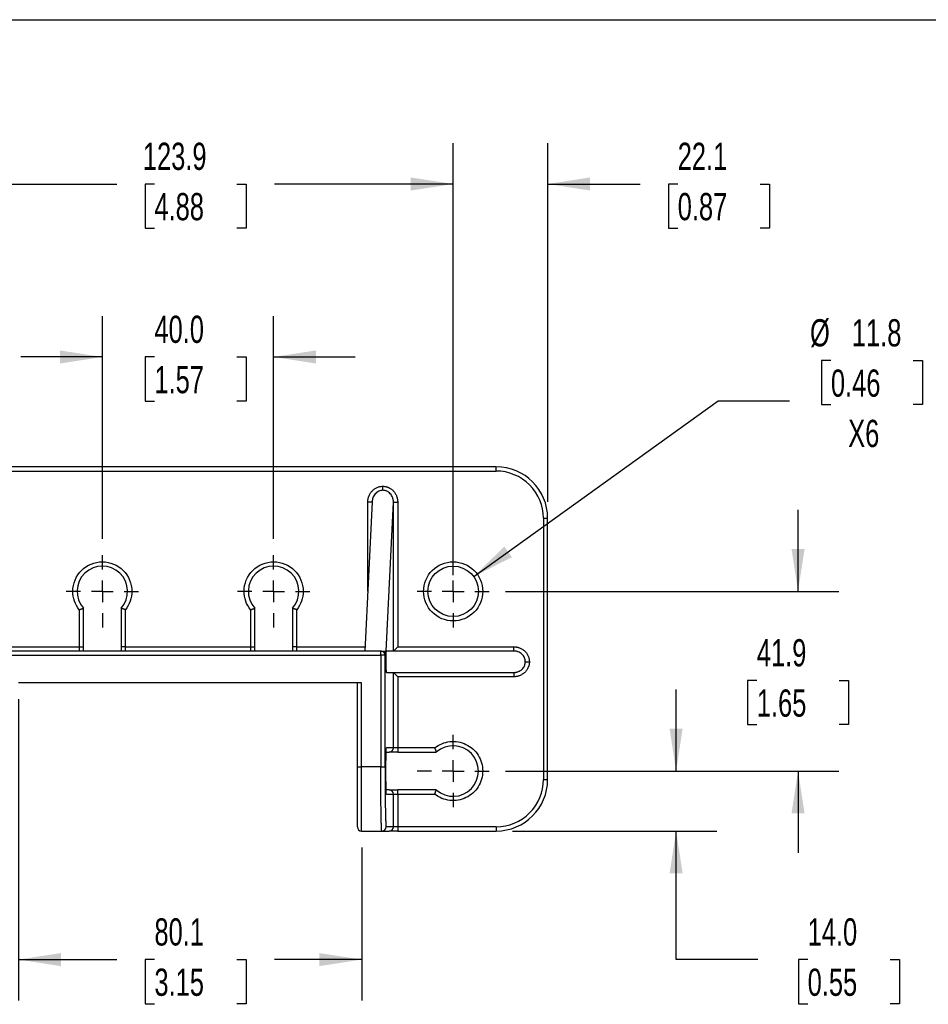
# Model space of a CAD drawing. Header units: millimetres. Extents: x 19 to 819, y 19 to 629.
# Tile 3 of 5: x 170 to 383, y 399 to 629. Entities that reach past the tile are written whole.
import ezdxf

# ---------------------------------------------------------------- set-up
doc = ezdxf.new("R2010")
doc.units = ezdxf.units.MM
doc.header["$LTSCALE"] = 3
doc.linetypes.add('CENTERX2', pattern=[20.32, 12.7, -2.54, 2.54, -2.54])
doc.layers.add('CENTER', color=40, linetype='CENTERX2')
doc.layers.add('DIMENSIONS', color=140, linetype='Continuous', lineweight=25)
doc.layers.add('TEXT', color=140, linetype='Continuous', lineweight=25)
doc.styles.add('SLDTEXTSTYLE0', font='TXT', dxfattribs={"width": 0.7})
doc.dimstyles.new('SLDDIMSTYLE0', dxfattribs={"dimtxt": 6.474023, "dimasz": 9.906, "dimexe": 0, "dimexo": 0.0625, "dimgap": 1.618506, "dimtad": 0, "dimtih": 1, "dimtoh": 1, "dimrnd": 1e-09, "dimzin": 4, "dimdsep": 46, "dimtxsty": 'SLDTEXTSTYLE0', "dimsah": 1, "dimcen": 0.09, "dimadec": 0, "dimazin": 1, "dimtfac": 1, "dimtmove": 0, "dimatfit": 0, "dimfxl": 0, "dimfrac": 2, "dimtolj": 1, "dimtzin": 12, "dimarcsym": 0})
doc.dimstyles.new('SLDDIMSTYLE1', dxfattribs={"dimtxt": 6.474023, "dimasz": 9.906, "dimexe": 0, "dimexo": 0.0625, "dimgap": 1.618506, "dimtad": 0, "dimtih": 1, "dimtoh": 1, "dimrnd": 1e-09, "dimzin": 12, "dimdsep": 46, "dimtxsty": 'SLDTEXTSTYLE0', "dimsah": 1, "dimcen": 0.09, "dimadec": 0, "dimazin": 3, "dimtfac": 1, "dimtofl": 0, "dimtmove": 0, "dimatfit": 3, "dimfxl": 0, "dimfrac": 2, "dimtolj": 1, "dimtzin": 12, "dimarcsym": 0})
doc.dimstyles.new('SLDDIMSTYLE2', dxfattribs={"dimtxt": 6.474023, "dimasz": 9.906, "dimexe": 0, "dimexo": 0.0625, "dimgap": 1.618506, "dimtad": 0, "dimtih": 1, "dimtoh": 1, "dimrnd": 1e-09, "dimzin": 12, "dimdsep": 46, "dimtxsty": 'SLDTEXTSTYLE0', "dimsah": 1, "dimcen": 0.09, "dimadec": 0, "dimazin": 3, "dimtfac": 1, "dimtmove": 0, "dimatfit": 0, "dimfxl": 0, "dimfrac": 2, "dimtolj": 1, "dimtzin": 12, "dimarcsym": 0})
doc.dimstyles.new('SLDDIMSTYLE4', dxfattribs={"dimtxt": 6.474023, "dimasz": 9.906, "dimexe": 0, "dimexo": 0.0625, "dimgap": 1.618506, "dimtad": 0, "dimtih": 1, "dimtoh": 1, "dimrnd": 1e-09, "dimzin": 12, "dimdsep": 46, "dimtxsty": 'SLDTEXTSTYLE0', "dimsah": 1, "dimcen": 0, "dimadec": 0, "dimazin": 3, "dimtfac": 1, "dimtofl": 0, "dimtmove": 0, "dimatfit": 3, "dimfxl": 0, "dimfrac": 2, "dimtolj": 1, "dimtzin": 12, "dimarcsym": 0})

# ---------------------------------------------------------------- blocks, each defined once
blk = doc.blocks.new('_D_10')
at = {"layer": 'DIMENSIONS'}
for p, q in [((189.77, 507.49), (189.77, 559.46)), ((229.77, 507.49), (229.77, 559.46)), ((189.77, 549.94), (170.72, 549.94)), ((201.93, 549.94), (199.75, 549.94)), ((199.75, 549.94), (199.75, 539.65)), ((221.16, 549.94), (223.34, 549.94)), ((223.34, 549.94), (223.34, 539.65)), ((229.77, 549.94), (248.82, 549.94)), ((199.75, 539.65), (201.93, 539.65)), ((223.34, 539.65), (221.16, 539.65))]:
    blk.add_line(p, q, dxfattribs=at)
for points in [[(189.77, 549.94), (179.86, 551.46), (179.86, 548.41)], [(229.77, 549.94), (239.67, 548.41), (239.67, 551.46)]]:
    blk.add_solid(points, dxfattribs=at)
at = {"layer": 'DIMENSIONS', "char_height": 6.35, "attachment_point": 1, "style": 'SLDTEXTSTYLE0'}
for s, insert in [('40.0', (201.93, 559.57)), ('1.57', (201.93, 547.83))]:
    blk.add_mtext(s, dxfattribs=dict(at, insert=insert))
blk = doc.blocks.new('_D_11')
at = {"layer": 'DIMENSIONS'}
for p, q in [((147.83, 499.05), (147.83, 599.83)), ((271.7, 499.05), (271.7, 599.83)), ((147.83, 590.3), (193.15, 590.3)), ((201.93, 590.3), (199.75, 590.3)), ((199.75, 590.3), (199.75, 580.02)), ((221.16, 590.3), (223.34, 590.3)), ((223.34, 590.3), (223.34, 580.02)), ((271.7, 590.3), (229.94, 590.3)), ((199.75, 580.02), (201.93, 580.02)), ((223.34, 580.02), (221.16, 580.02))]:
    blk.add_line(p, q, dxfattribs=at)
for points in [[(147.83, 590.3), (157.74, 588.78), (157.74, 591.83)], [(271.7, 590.3), (261.79, 591.83), (261.79, 588.78)]]:
    blk.add_solid(points, dxfattribs=at)
at = {"layer": 'DIMENSIONS', "char_height": 6.35, "attachment_point": 1, "style": 'SLDTEXTSTYLE0'}
for s, insert in [('123.9', (199.23, 599.94)), ('4.88', (201.93, 588.2))]:
    blk.add_mtext(s, dxfattribs=dict(at, insert=insert))
blk = doc.blocks.new('_D_12')
at = {"layer": 'DIMENSIONS'}
for p, q in [((352.24, 495.24), (352.24, 514.29)), ((283.95, 495.24), (361.77, 495.24)), ((342.62, 474.44), (340.45, 474.44)), ((340.45, 474.44), (340.45, 464.15)), ((361.86, 474.44), (364.04, 474.44)), ((364.04, 474.44), (364.04, 464.15)), ((340.45, 464.15), (342.62, 464.15)), ((364.04, 464.15), (361.86, 464.15)), ((283.95, 453.3), (361.77, 453.3)), ((352.24, 453.3), (352.24, 434.25))]:
    blk.add_line(p, q, dxfattribs=at)
for points in [[(352.24, 495.24), (353.77, 505.14), (350.72, 505.14)], [(352.24, 453.3), (350.72, 443.4), (353.77, 443.4)]]:
    blk.add_solid(points, dxfattribs=at)
at = {"layer": 'DIMENSIONS', "char_height": 6.35, "attachment_point": 1, "style": 'SLDTEXTSTYLE0'}
for s, insert in [('41.9', (342.62, 484.08)), ('1.65', (342.62, 472.34))]:
    blk.add_mtext(s, dxfattribs=dict(at, insert=insert))
blk = doc.blocks.new('_D_13')
at = {"layer": 'DIMENSIONS'}
for p, q in [((323.77, 453.3), (323.77, 472.35)), ((283.95, 453.3), (333.29, 453.3)), ((285.58, 439.3), (333.29, 439.3)), ((323.77, 409.3), (323.77, 439.3)), ((342.82, 409.3), (323.77, 409.3)), ((354.49, 409.3), (352.31, 409.3)), ((352.31, 409.3), (352.31, 399.01)), ((373.73, 409.3), (375.9, 409.3)), ((375.9, 409.3), (375.9, 399.01)), ((352.31, 399.01), (354.49, 399.01)), ((375.9, 399.01), (373.73, 399.01))]:
    blk.add_line(p, q, dxfattribs=at)
for points in [[(323.77, 453.3), (325.29, 463.21), (322.24, 463.21)], [(323.77, 439.3), (322.24, 429.4), (325.29, 429.4)]]:
    blk.add_solid(points, dxfattribs=at)
at = {"layer": 'DIMENSIONS', "char_height": 6.35, "attachment_point": 1, "style": 'SLDTEXTSTYLE0'}
for s, insert in [('14.0', (354.49, 418.93)), ('0.55', (354.49, 407.19))]:
    blk.add_mtext(s, dxfattribs=dict(at, insert=insert))
blk = doc.blocks.new('_D_14')
at = {"layer": 'DIMENSIONS'}
for p, q in [((271.7, 499.05), (271.7, 599.83)), ((293.77, 516.11), (293.77, 599.83)), ((271.7, 590.3), (252.65, 590.3)), ((293.77, 590.3), (315.36, 590.3)), ((324.14, 590.3), (321.96, 590.3)), ((321.96, 590.3), (321.96, 580.02)), ((343.37, 590.3), (345.55, 590.3)), ((345.55, 590.3), (345.55, 580.02)), ((321.96, 580.02), (324.14, 580.02)), ((345.55, 580.02), (343.37, 580.02))]:
    blk.add_line(p, q, dxfattribs=at)
for points in [[(271.7, 590.3), (261.79, 591.83), (261.79, 588.78)], [(293.77, 590.3), (303.67, 588.78), (303.67, 591.83)]]:
    blk.add_solid(points, dxfattribs=at)
at = {"layer": 'DIMENSIONS', "char_height": 6.35, "attachment_point": 1, "style": 'SLDTEXTSTYLE0'}
for s, insert in [('22.1', (324.14, 599.94)), ('0.87', (324.14, 588.2))]:
    blk.add_mtext(s, dxfattribs=dict(at, insert=insert))
blk = doc.blocks.new('_D_15')
at = {"layer": 'DIMENSIONS'}
for p, q in [((359.92, 549.11), (357.75, 549.11)), ((357.75, 549.11), (357.75, 538.82)), ((379.16, 549.11), (381.34, 549.11)), ((381.34, 549.11), (381.34, 538.82)), ((276.49, 498.68), (333.61, 539.71)), ((333.61, 539.71), (350.27, 539.71)), ((357.75, 538.82), (359.92, 538.82)), ((381.34, 538.82), (379.16, 538.82))]:
    blk.add_line(p, q, dxfattribs=at)
blk.add_solid([(276.49, 498.68), (285.42, 503.22), (283.64, 505.69)], dxfattribs=at)
at = {"layer": 'DIMENSIONS', "char_height": 6.35, "attachment_point": 1, "style": 'SLDTEXTSTYLE0'}
for s, insert in [('%%c', (355.04, 558.75)), ('11.8', (364.81, 558.75)), ('0.46', (359.92, 547.01)), ('X6', (363.95, 535.27))]:
    blk.add_mtext(s, dxfattribs=dict(at, insert=insert))
blk = doc.blocks.new('_D_17')
at = {"layer": 'DIMENSIONS'}
for p, q in [((170.21, 470.04), (170.21, 399.77)), ((250.33, 435.49), (250.33, 399.77)), ((170.21, 409.3), (193.15, 409.3)), ((201.93, 409.3), (199.75, 409.3)), ((199.75, 409.3), (199.75, 399.01)), ((221.16, 409.3), (223.34, 409.3)), ((223.34, 409.3), (223.34, 399.01)), ((250.33, 409.3), (229.94, 409.3)), ((199.75, 399.01), (201.93, 399.01)), ((223.34, 399.01), (221.16, 399.01))]:
    blk.add_line(p, q, dxfattribs=at)
for points in [[(170.21, 409.3), (180.11, 407.77), (180.11, 410.82)], [(250.33, 409.3), (240.42, 410.82), (240.42, 407.77)]]:
    blk.add_solid(points, dxfattribs=at)
at = {"layer": 'DIMENSIONS', "char_height": 6.35, "attachment_point": 1, "style": 'SLDTEXTSTYLE0'}
for s, insert in [('80.1', (201.93, 418.93)), ('3.15', (201.93, 407.19))]:
    blk.add_mtext(s, dxfattribs=dict(at, insert=insert))
blk = doc.blocks.new('SW_CENTERMARKSYMBOL_2')
at = {"layer": 'CENTER', "color": 0}
for p, q in [((0, 5.08), (0, 8.44)), ((0, 0), (0, 2.54)), ((-5.08, 0), (-8.44, 0)), ((0, 0), (-2.54, 0)), ((0, 0), (0, -2.54)), ((0, 0), (2.54, 0)), ((5.08, 0), (8.44, 0)), ((0, -5.08), (0, -8.44))]:
    blk.add_line(p, q, dxfattribs=at)
blk = doc.blocks.new('SW_CENTERMARKSYMBOL_5')
at = {"layer": 'CENTER', "color": 0}
for p, q in [((0, 5.08), (0, 8.44)), ((0, 0), (0, 2.54)), ((-5.08, 0), (-8.44, 0)), ((0, 0), (-2.54, 0)), ((0, 0), (0, -2.54)), ((0, 0), (2.54, 0)), ((5.08, 0), (8.44, 0)), ((0, -5.08), (0, -8.44))]:
    blk.add_line(p, q, dxfattribs=at)
blk = doc.blocks.new('SW_CENTERMARKSYMBOL_6')
at = {"layer": 'CENTER', "color": 0}
for p, q in [((0, 5.08), (0, 8.44)), ((0, 0), (0, 2.54)), ((-5.08, 0), (-8.44, 0)), ((0, 0), (-2.54, 0)), ((0, 0), (0, -2.54)), ((0, 0), (2.54, 0)), ((5.08, 0), (8.44, 0)), ((0, -5.08), (0, -8.44))]:
    blk.add_line(p, q, dxfattribs=at)
blk = doc.blocks.new('SW_CENTERMARKSYMBOL_7')
at = {"layer": 'CENTER', "color": 0}
for p, q in [((0, 5.08), (0, 8.44)), ((0, 0), (0, 2.54)), ((-5.08, 0), (-8.44, 0)), ((0, 0), (-2.54, 0)), ((0, 0), (0, -2.54)), ((0, 0), (2.54, 0)), ((5.08, 0), (8.44, 0)), ((0, -5.08), (0, -8.44))]:
    blk.add_line(p, q, dxfattribs=at)

msp = doc.modelspace()

# ---------------------------------------------------------------- linework, layer by layer
for p, q in [((281.765, 524.305), (137.765, 524.305)), ((281.765, 523.305), (281.765, 524.305)), ((137.765, 523.305), (281.765, 523.305)), ((255.253, 518.821), (255.247, 519.761)), ((252.75, 516.157), (251.075, 481.305)), ((252.743, 516.016), (251.747, 516.016)), ((251.747, 495.279), (251.747, 516.016)), ((256.078, 481.305), (257.748, 516.06)), ((257.748, 481.305), (257.748, 516.06)), ((257.748, 516.06), (258.748, 516.06)), ((258.748, 516.06), (258.748, 482.305)), ((292.765, 512.305), (292.765, 451.305)), ((292.765, 512.305), (293.765, 512.305)), ((293.765, 451.305), (293.765, 512.305)), ((184.365, 490.94), (184.365, 482.305)), ((185.365, 482.305), (185.365, 491.305)), ((194.165, 491.305), (194.165, 482.305)), ((195.165, 482.305), (195.165, 490.94)), ((224.365, 490.94), (224.365, 482.305)), ((225.365, 482.305), (225.365, 491.305)), ((234.165, 491.305), (234.165, 482.305)), ((235.165, 482.305), (235.165, 490.94)), ((254.793, 481.305), (164.738, 481.305)), ((164.738, 480.305), (254.793, 480.305)), ((168.407, 482.305), (184.365, 482.305)), ((184.365, 482.305), (185.365, 482.305)), ((184.365, 482.305), (184.365, 481.305)), ((195.165, 482.305), (194.165, 482.305)), ((195.165, 481.305), (195.165, 482.305)), ((195.165, 482.305), (224.365, 482.305)), ((224.365, 482.305), (225.365, 482.305)), ((224.365, 482.305), (224.365, 481.305)), ((235.165, 482.305), (234.165, 482.305)), ((235.165, 481.305), (235.165, 482.305)), ((235.165, 482.305), (251.123, 482.305)), ((254.793, 480.305), (254.793, 481.305)), ((254.976, 481.305), (254.793, 481.305)), ((254.793, 480.305), (254.793, 454.305)), ((255.793, 480.305), (254.793, 480.305)), ((255.793, 454.305), (255.793, 480.305)), ((255.975, 480.305), (255.793, 480.305)), ((256.074, 481.259), (256.078, 481.305)), ((285.828, 481.305), (256.103, 481.305)), ((257.748, 481.305), (258.748, 482.305)), ((258.748, 482.305), (285.828, 482.305)), ((285.828, 481.305), (285.828, 482.305)), ((288.545, 478.805), (289.498, 478.805)), ((256.103, 476.305), (285.828, 476.305)), ((257.748, 458.705), (257.748, 476.304)), ((257.748, 476.304), (258.748, 475.305)), ((285.828, 476.305), (285.828, 475.305)), ((250.325, 473.855), (170.205, 473.855)), ((249.325, 454.305), (249.325, 473.855)), ((250.325, 454.305), (250.325, 473.855)), ((285.828, 475.305), (258.748, 475.305)), ((258.748, 475.305), (258.748, 458.705)), ((256.042, 457.705), (256.748, 457.705)), ((257.748, 458.705), (256.096, 458.705)), ((258.748, 458.705), (257.748, 458.705)), ((258.748, 458.705), (258.748, 457.705)), ((267.401, 458.705), (258.748, 458.705)), ((258.748, 457.705), (267.765, 457.705)), ((249.325, 454.305), (250.325, 454.305)), ((250.325, 439.305), (250.325, 454.305)), ((254.793, 454.305), (250.325, 454.305)), ((254.793, 454.305), (255.793, 454.305)), ((292.765, 451.305), (293.765, 451.305)), ((256.748, 448.905), (255.942, 448.905)), ((258.748, 447.905), (258.748, 448.905)), ((267.765, 448.905), (258.748, 448.905)), ((256.096, 447.905), (257.748, 447.905)), ((257.748, 440.305), (257.748, 447.905)), ((257.748, 447.905), (258.748, 447.905)), ((258.748, 447.905), (258.748, 440.305)), ((258.748, 447.905), (267.401, 447.905)), ((250.325, 439.305), (255.037, 439.305)), ((255.037, 439.305), (256.748, 439.305)), ((257.748, 440.305), (256.037, 440.305)), ((258.748, 440.305), (257.748, 440.305)), ((258.748, 440.305), (258.748, 439.305)), ((281.765, 440.305), (258.748, 440.305)), ((258.748, 439.305), (281.765, 439.305)), ((281.765, 440.305), (281.765, 439.305))]:
    msp.add_line(p, q)
at = {"flags": 128}
msp.add_lwpolyline([(255.889, 448.728), (255.897, 448.727), (255.967, 449.005), (255.986, 449.572), (255.992, 450.305), (255.992, 451.146), (255.989, 452.038), (255.987, 452.947), (255.987, 453.867), (255.987, 453.868), (255.987, 453.868)], dxfattribs=at)
msp.add_circle((271.696, 495.235), 5.9)
for centre, radius, start, end in [((281.765, 512.305), 12, 0, 90), ((189.765, 495.235), 5.9, 318.22465, 221.77535), ((229.765, 495.235), 5.9, 318.22465, 221.77535), ((254.793, 480.305), 1, 359.99564, 89.99564), ((254.976, 480.305), 1, 359.99564, 89.99564), ((256.748, 458.705), 1, 270.00436, 0.00436), ((271.696, 453.305), 5.9, 228.22465, 131.77535), ((281.765, 451.305), 12, 270, 0), ((256.748, 447.905), 1, 359.99564, 89.99564), ((250.325, 440.305), 1, 180, 270), ((255.037, 440.305), 1, 270.00436, 0.00436), ((256.748, 440.305), 1, 270.00436, 0.00436)]:
    msp.add_arc(centre, radius, start, end)
for centre, major_axis, ratio, start_param, end_param in [((256.103, 478.805), (0, 2.5), 0.0614048, 0.923434, 3.1415927), ((256.103, 478.805), (0, 2.5), 0.0614048, 0, 0.1921594), ((257.748, 482.305), (0, 1), 0.0174551, 3.1415927, 3.1590459), ((257.748, 475.305), (0, 1), 0.0174551, 6.265732, 6.2831853)]:
    msp.add_ellipse(centre, major_axis=major_axis, ratio=ratio, start_param=start_param, end_param=end_param)
for points, knots in [([(292.765, 512.305), (292.765, 515.222), (291.606, 518.02), (287.481, 522.146), (284.683, 523.305), (281.765, 523.305)], [0, 0, 0, 0, 0.5, 0.5, 1, 1, 1, 1]), ([(251.747, 516.016), (251.748, 516.083), (251.75, 516.217), (251.765, 516.417), (251.79, 516.615), (251.825, 516.812), (251.871, 517.006), (251.926, 517.198), (252.051, 517.562), (252.298, 518.075), (252.679, 518.573), (253.035, 518.918), (253.325, 519.145), (253.633, 519.339), (253.949, 519.494), (254.269, 519.613), (254.59, 519.697), (254.917, 519.75), (255.137, 519.758), (255.247, 519.761)], [0, 0, 0, 0, 0.0355321, 0.0708097, 0.1059234, 0.1409646, 0.1760256, 0.2111985, 0.2465743, 0.378789, 0.5096808, 0.5752175, 0.6404273, 0.7037976, 0.7669046, 0.8257015, 0.8837609, 0.9416649, 1, 1, 1, 1]), ([(255.247, 519.761), (255.311, 519.761), (255.437, 519.759), (255.625, 519.744), (255.811, 519.719), (255.996, 519.682), (256.178, 519.635), (256.359, 519.578), (256.588, 519.49), (256.861, 519.36), (257.169, 519.17), (257.459, 518.946), (257.816, 518.606), (258.197, 518.112), (258.466, 517.557), (258.615, 517.098), (258.691, 516.758), (258.739, 516.411), (258.745, 516.177), (258.748, 516.06)], [0, 0, 0, 0, 0.0335305, 0.0668219, 0.0999834, 0.1331255, 0.166359, 0.1997936, 0.2335373, 0.296492, 0.3598506, 0.4248312, 0.4903093, 0.6208347, 0.7530161, 0.8147569, 0.8761685, 0.9377509, 1, 1, 1, 1]), ([(255.253, 518.821), (255.097, 518.81), (254.781, 518.788), (254.315, 518.628), (253.868, 518.368), (253.335, 517.877), (252.872, 517.123), (252.802, 516.455), (252.771, 516.154)], [0, 0, 0, 0, 0.1161896, 0.2354807, 0.3628107, 0.4997506, 0.7746271, 1, 1, 1, 1]), ([(257.748, 516.06), (257.747, 516.121), (257.745, 516.239), (257.73, 516.41), (257.708, 516.569), (257.68, 516.715), (257.648, 516.849), (257.613, 516.97), (257.527, 517.23), (257.354, 517.598), (257.028, 518.039), (256.637, 518.392), (256.26, 518.606), (255.951, 518.721), (255.721, 518.78), (255.488, 518.816), (255.331, 518.82), (255.253, 518.821)], [0, 0, 0, 0, 0.044387, 0.0860254, 0.1249157, 0.1610584, 0.1944543, 0.2251045, 0.2530101, 0.3932649, 0.5184057, 0.6491515, 0.7721551, 0.8298234, 0.886937, 0.9436202, 1, 1, 1, 1]), ([(182.865, 495.235), (182.865, 497.065), (183.592, 498.82), (186.18, 501.408), (187.935, 502.135), (191.595, 502.135), (193.35, 501.408), (195.938, 498.82), (196.665, 497.065), (196.665, 495.235)], [0, 0, 0, 0, 0.25, 0.25, 0.5, 0.5, 0.75, 0.75, 1, 1, 1, 1]), ([(222.865, 495.235), (222.865, 497.065), (223.592, 498.82), (226.18, 501.408), (227.935, 502.135), (231.595, 502.135), (233.35, 501.408), (235.938, 498.82), (236.665, 497.065), (236.665, 495.235)], [0, 0, 0, 0, 0.25, 0.25, 0.5, 0.5, 0.75, 0.75, 1, 1, 1, 1]), ([(264.796, 495.235), (264.796, 497.065), (265.523, 498.82), (268.111, 501.408), (269.866, 502.135), (273.526, 502.135), (275.281, 501.408), (277.869, 498.82), (278.596, 497.065), (278.596, 495.235)], [0, 0, 0, 0, 0.25, 0.25, 0.5, 0.5, 0.75, 0.75, 1, 1, 1, 1]), ([(278.596, 495.235), (278.596, 493.405), (277.869, 491.65), (275.281, 489.062), (273.526, 488.335), (269.866, 488.335), (268.111, 489.062), (265.523, 491.65), (264.796, 493.405), (264.796, 495.235)], [0, 0, 0, 0, 0.25, 0.25, 0.5, 0.5, 0.75, 0.75, 1, 1, 1, 1]), ([(184.365, 490.94), (184.397, 490.951), (184.461, 490.974), (184.556, 491.007), (184.649, 491.041), (184.771, 491.084), (184.915, 491.136), (185.069, 491.193), (185.196, 491.24), (185.282, 491.273), (185.332, 491.292), (185.36, 491.303), (185.364, 491.304), (185.365, 491.305)], [0, 0, 0, 0, 0.0627043, 0.125377, 0.1880176, 0.2506269, 0.377721, 0.5002747, 0.6308081, 0.7499068, 0.8349741, 0.9182697, 1, 1, 1, 1]), ([(195.165, 490.94), (195.134, 490.951), (195.075, 490.971), (194.994, 491), (194.925, 491.024), (194.869, 491.044), (194.826, 491.06), (194.738, 491.092), (194.613, 491.137), (194.458, 491.194), (194.33, 491.242), (194.234, 491.278), (194.176, 491.3), (194.169, 491.303), (194.165, 491.305)], [0, 0, 0, 0, 0.0616716, 0.1153925, 0.1611608, 0.1989753, 0.2288347, 0.2507384, 0.3840207, 0.5004432, 0.6339946, 0.7614328, 0.8832477, 1, 1, 1, 1]), ([(224.365, 490.94), (224.397, 490.951), (224.461, 490.974), (224.556, 491.007), (224.649, 491.041), (224.771, 491.084), (224.915, 491.136), (225.069, 491.193), (225.196, 491.24), (225.282, 491.273), (225.332, 491.292), (225.36, 491.303), (225.364, 491.304), (225.365, 491.305)], [0, 0, 0, 0, 0.0627043, 0.125377, 0.1880176, 0.2506269, 0.377721, 0.5002747, 0.6308081, 0.7499068, 0.8349741, 0.9182697, 1, 1, 1, 1]), ([(235.165, 490.94), (235.134, 490.951), (235.075, 490.971), (234.994, 491), (234.925, 491.024), (234.869, 491.044), (234.826, 491.06), (234.738, 491.092), (234.613, 491.137), (234.458, 491.194), (234.33, 491.242), (234.234, 491.278), (234.176, 491.3), (234.169, 491.303), (234.165, 491.305)], [0, 0, 0, 0, 0.0616716, 0.1153925, 0.1611608, 0.1989753, 0.2288347, 0.2507384, 0.3840207, 0.5004432, 0.6339946, 0.7614328, 0.8832477, 1, 1, 1, 1]), ([(185.365, 481.305), (185.365, 481.391), (185.365, 481.696), (185.365, 482.051), (185.365, 482.305)], [0, 0, 0, 0, 0.2838961, 1, 1, 1, 1]), ([(194.165, 482.305), (194.165, 482.051), (194.165, 481.696), (194.165, 481.391), (194.165, 481.305)], [0, 0, 0, 0, 0.7161176, 1, 1, 1, 1]), ([(225.365, 481.305), (225.365, 481.391), (225.365, 481.696), (225.365, 482.051), (225.365, 482.305)], [0, 0, 0, 0, 0.2838961, 1, 1, 1, 1]), ([(234.165, 482.305), (234.165, 482.051), (234.165, 481.696), (234.165, 481.391), (234.165, 481.305)], [0, 0, 0, 0, 0.7161176, 1, 1, 1, 1]), ([(254.976, 481.305), (255.011, 481.305), (255.084, 481.305), (255.186, 481.305), (255.285, 481.305), (255.382, 481.305), (255.509, 481.305), (255.658, 481.305), (255.801, 481.305), (255.917, 481.305), (255.995, 481.304), (256.054, 481.305), (256.069, 481.305), (256.078, 481.305)], [0, 0, 0, 0, 0.0423558, 0.0875474, 0.1356031, 0.1865464, 0.240397, 0.3580229, 0.491311, 0.6099176, 0.7452064, 0.8500851, 1, 1, 1, 1]), ([(256.074, 481.259), (256.066, 481.234), (256.05, 481.2), (256.014, 481.114), (255.993, 481.063), (255.964, 480.93), (255.957, 480.848), (255.966, 480.679), (255.972, 480.614), (255.981, 480.471), (255.985, 480.392), (255.981, 480.312)], [0, 0, 0, 0, 0.25, 0.25, 0.5, 0.5, 0.75, 0.75, 0.875, 0.875, 1, 1, 1, 1]), ([(255.975, 480.305), (255.976, 480.305), (255.978, 480.306), (255.98, 480.31), (255.981, 480.312)], [0, 0, 0, 0, 0.5007079, 1, 1, 1, 1]), ([(285.828, 482.305), (285.895, 482.304), (286.027, 482.302), (286.224, 482.286), (286.419, 482.261), (286.612, 482.226), (286.804, 482.181), (286.993, 482.126), (287.351, 482.001), (287.855, 481.753), (288.438, 481.299), (288.917, 480.743), (289.201, 480.217), (289.358, 479.783), (289.439, 479.462), (289.489, 479.135), (289.495, 478.915), (289.498, 478.805)], [0, 0, 0, 0, 0.0353663, 0.0704709, 0.1054064, 0.140267, 0.1751471, 0.2101413, 0.2453431, 0.3769982, 0.5075996, 0.6368708, 0.7650651, 0.8242206, 0.8827109, 0.9411114, 1, 1, 1, 1]), ([(288.545, 478.805), (288.544, 478.856), (288.542, 478.96), (288.525, 479.116), (288.499, 479.271), (288.462, 479.425), (288.414, 479.577), (288.313, 479.834), (288.114, 480.187), (287.768, 480.579), (287.335, 480.906), (286.928, 481.103), (286.553, 481.219), (286.219, 481.289), (285.967, 481.299), (285.828, 481.305)], [0, 0, 0, 0, 0.0378511, 0.0758851, 0.1141305, 0.1526152, 0.1913669, 0.2304125, 0.3541841, 0.4858519, 0.6101673, 0.7502798, 0.8149315, 0.8981743, 1, 1, 1, 1]), ([(285.828, 476.305), (285.883, 476.306), (285.99, 476.307), (286.143, 476.32), (286.286, 476.339), (286.416, 476.363), (286.536, 476.39), (286.643, 476.419), (286.74, 476.449), (286.98, 476.532), (287.335, 476.703), (287.768, 477.031), (288.114, 477.422), (288.326, 477.799), (288.441, 478.107), (288.501, 478.337), (288.538, 478.57), (288.542, 478.727), (288.545, 478.805)], [0, 0, 0, 0, 0.0403841, 0.0781522, 0.1133045, 0.1458409, 0.1757616, 0.2030669, 0.227757, 0.2498324, 0.3899151, 0.5142403, 0.6458796, 0.7696604, 0.828092, 0.885897, 0.943168, 1, 1, 1, 1]), ([(289.498, 478.805), (289.497, 478.741), (289.495, 478.615), (289.479, 478.427), (289.453, 478.241), (289.416, 478.057), (289.368, 477.874), (289.31, 477.694), (289.179, 477.351), (288.917, 476.866), (288.438, 476.311), (287.855, 475.856), (287.306, 475.587), (286.853, 475.438), (286.517, 475.361), (286.175, 475.313), (285.944, 475.308), (285.828, 475.305)], [0, 0, 0, 0, 0.0337292, 0.0672268, 0.1005996, 0.1339553, 0.1674019, 0.2010467, 0.2349947, 0.3630954, 0.4924583, 0.6229642, 0.7547128, 0.8161246, 0.8771389, 0.9382626, 1, 1, 1, 1]), ([(267.401, 458.705), (268.416, 459.513), (269.64, 460.018), (272.22, 460.306), (273.524, 460.083), (275.863, 458.956), (276.849, 458.073), (278.23, 455.875), (278.596, 454.603), (278.596, 453.305)], [0, 0, 0, 0, 0.25, 0.25, 0.5, 0.5, 0.75, 0.75, 1, 1, 1, 1]), ([(256.096, 447.905), (256.095, 447.905), (256.092, 447.907), (256.089, 447.921), (256.085, 447.943), (256.081, 447.974), (256.077, 448.013), (256.074, 448.062), (256.067, 448.156), (256.059, 448.326), (256.049, 448.616), (256.04, 448.959), (256.032, 449.34), (256.022, 449.905), (256.012, 450.762), (256.004, 451.975), (256.001, 453.305), (256.004, 454.634), (256.012, 455.848), (256.022, 456.704), (256.032, 457.269), (256.041, 457.719), (256.054, 458.162), (256.066, 458.445), (256.076, 458.588), (256.083, 458.655), (256.09, 458.697), (256.094, 458.702), (256.096, 458.705)], [0, 0, 0, 0, 0.0129716, 0.0258915, 0.0387809, 0.0516613, 0.0645541, 0.0774805, 0.0904618, 0.1287398, 0.1667547, 0.205063, 0.2384625, 0.2718922, 0.3442762, 0.420983, 0.5000493, 0.5791156, 0.6558225, 0.7282064, 0.7616055, 0.7950357, 0.8522746, 0.9095504, 0.9322125, 0.9547649, 0.9773226, 1, 1, 1, 1]), ([(258.748, 457.705), (258.224, 457.705), (257.72, 457.705), (256.972, 457.705), (256.757, 457.705), (256.748, 457.705)], [0, 0, 0, 0, 0.5, 0.5, 1, 1, 1, 1]), ([(267.401, 458.705), (267.412, 458.673), (267.434, 458.609), (267.468, 458.514), (267.501, 458.421), (267.545, 458.298), (267.597, 458.154), (267.655, 457.998), (267.704, 457.867), (267.74, 457.772), (267.762, 457.715), (267.764, 457.708), (267.765, 457.705)], [0, 0, 0, 0, 0.06273, 0.1254279, 0.1880935, 0.2507275, 0.3800155, 0.5004512, 0.6365423, 0.7647878, 0.8857519, 1, 1, 1, 1]), ([(249.325, 440.305), (249.325, 440.306), (249.325, 440.307), (249.325, 440.322), (249.325, 440.346), (249.325, 440.379), (249.325, 440.422), (249.325, 440.475), (249.325, 440.593), (249.325, 440.828), (249.325, 441.273), (249.325, 441.852), (249.325, 442.814), (249.325, 444.334), (249.325, 446.207), (249.325, 447.853), (249.325, 449.125), (249.325, 450.43), (249.325, 451.52), (249.325, 452.389), (249.325, 453.025), (249.325, 453.664), (249.325, 454.091), (249.325, 454.305)], [0, 0, 0, 0, 0.01667796, 0.03332841, 0.04996273, 0.06659232, 0.08322861, 0.099883, 0.11656687, 0.17831783, 0.24009266, 0.30441781, 0.36876693, 0.50000336, 0.63123979, 0.69556494, 0.75991406, 0.82166502, 0.88343985, 0.91260596, 0.9417139, 0.97082485, 1, 1, 1, 1]), ([(255.037, 439.305), (255.035, 439.306), (255.031, 439.307), (255.025, 439.323), (255.019, 439.347), (255.013, 439.38), (255.007, 439.421), (255.001, 439.471), (254.995, 439.529), (254.99, 439.594), (254.984, 439.666), (254.979, 439.745), (254.973, 439.83), (254.968, 439.922), (254.963, 440.019), (254.958, 440.122), (254.953, 440.229), (254.949, 440.342), (254.944, 440.459), (254.939, 440.579), (254.935, 440.704), (254.931, 440.832), (254.926, 440.963), (254.922, 441.097), (254.918, 441.233), (254.914, 441.372), (254.91, 441.513), (254.906, 441.655), (254.903, 441.799), (254.899, 441.944), (254.896, 442.09), (254.892, 442.237), (254.889, 442.384), (254.886, 442.531), (254.883, 442.679), (254.88, 442.826), (254.877, 442.973), (254.874, 443.12), (254.872, 443.266), (254.869, 443.41), (254.867, 443.554), (254.862, 443.843), (254.855, 444.291), (254.846, 444.917), (254.838, 445.566), (254.831, 446.236), (254.824, 446.924), (254.818, 447.628), (254.813, 448.346), (254.808, 449.075), (254.804, 449.813), (254.801, 450.558), (254.798, 451.306), (254.795, 452.057), (254.794, 452.808), (254.793, 453.557), (254.793, 454.056), (254.793, 454.305)], [0, 0, 0, 0, 0.0163932, 0.0325868, 0.0485808, 0.0643752, 0.07997, 0.0953653, 0.1105609, 0.125557, 0.1403534, 0.1549503, 0.1693476, 0.1835453, 0.1975433, 0.2113418, 0.2249408, 0.2383401, 0.2515398, 0.2645399, 0.2773405, 0.2899414, 0.3023427, 0.3145445, 0.3265466, 0.3383492, 0.3499522, 0.3613556, 0.3725593, 0.3835635, 0.3943681, 0.4049731, 0.4153785, 0.4255843, 0.4355905, 0.4453971, 0.4550041, 0.4644116, 0.4736194, 0.4826276, 0.4914363, 0.5000453, 0.5350805, 0.5698721, 0.6044201, 0.6387245, 0.6727852, 0.7066025, 0.7401761, 0.7735063, 0.8065929, 0.839436, 0.8720357, 0.9043919, 0.9365047, 0.968374, 1, 1, 1, 1]), ([(255.793, 454.305), (255.793, 454.182), (255.793, 453.938), (255.793, 453.573), (255.793, 453.208), (255.794, 452.844), (255.795, 452.48), (255.795, 452.118), (255.798, 451.431), (255.802, 450.43), (255.809, 449.126), (255.82, 447.854), (255.836, 446.207), (255.863, 444.334), (255.896, 442.814), (255.924, 441.852), (255.946, 441.273), (255.969, 440.828), (255.988, 440.572), (256.003, 440.431), (256.015, 440.359), (256.026, 440.313), (256.033, 440.307), (256.037, 440.305)], [0, 0, 0, 0, 0.01667677, 0.033326, 0.04995909, 0.06658743, 0.08322247, 0.09987559, 0.11655819, 0.17830479, 0.24007604, 0.30439791, 0.36874469, 0.49997907, 0.63121755, 0.69554504, 0.75989744, 0.82165198, 0.88343117, 0.9125995, 0.94170963, 0.97082274, 1, 1, 1, 1]), ([(278.596, 453.305), (278.596, 452.007), (278.23, 450.735), (276.849, 448.536), (275.863, 447.654), (273.524, 446.526), (272.22, 446.303), (269.64, 446.591), (268.416, 447.097), (267.401, 447.905)], [0, 0, 0, 0, 0.25, 0.25, 0.5, 0.5, 0.75, 0.75, 1, 1, 1, 1]), ([(281.765, 440.305), (284.683, 440.305), (287.481, 441.464), (291.606, 445.589), (292.765, 448.387), (292.765, 451.305)], [0, 0, 0, 0, 0.5, 0.5, 1, 1, 1, 1]), ([(256.748, 448.905), (256.757, 448.905), (256.972, 448.905), (257.72, 448.905), (258.224, 448.905), (258.748, 448.905)], [0, 0, 0, 0, 0.5, 0.5, 1, 1, 1, 1]), ([(267.401, 447.905), (267.412, 447.937), (267.434, 448), (267.465, 448.09), (267.494, 448.174), (267.522, 448.251), (267.547, 448.321), (267.569, 448.383), (267.59, 448.439), (267.608, 448.488), (267.625, 448.531), (267.639, 448.569), (267.666, 448.642), (267.702, 448.74), (267.738, 448.836), (267.761, 448.894), (267.764, 448.901), (267.765, 448.905)], [0, 0, 0, 0, 0.0632521, 0.1229533, 0.1791037, 0.2317038, 0.2807542, 0.3262558, 0.3682097, 0.4066176, 0.4414815, 0.4728047, 0.5005913, 0.6340988, 0.7614978, 0.883278, 1, 1, 1, 1]), ([(258.748, 439.305), (258.224, 439.305), (257.72, 439.305), (256.972, 439.305), (256.757, 439.305), (256.748, 439.305)], [0, 0, 0, 0, 0.5, 0.5, 1, 1, 1, 1])]:
    msp.add_open_spline(points, degree=3, knots=knots)
for points in [[(184.365, 490.94), (183.394, 492.161), (182.865, 493.675), (182.865, 495.235)], [(196.665, 495.235), (196.665, 493.675), (196.136, 492.161), (195.165, 490.94)], [(224.365, 490.94), (223.394, 492.161), (222.865, 493.675), (222.865, 495.235)], [(236.665, 495.235), (236.665, 493.675), (236.136, 492.161), (235.165, 490.94)]]:
    msp.add_open_spline(points, degree=3)
at = {"layer": 'TEXT'}
msp.add_line((19.05, 628.65), (819.15, 628.65), dxfattribs=at)

# ---------------------------------------------------------------- block references
at = {"layer": 'CENTER'}
for name, p in [('SW_CENTERMARKSYMBOL_5', (189.765, 495.235)), ('SW_CENTERMARKSYMBOL_6', (229.765, 495.235)), ('SW_CENTERMARKSYMBOL_2', (271.696, 495.235)), ('SW_CENTERMARKSYMBOL_7', (271.696, 453.305))]:
    msp.add_blockref(name, p, dxfattribs=at)

# ---------------------------------------------------------------- dimensions: what is measured, and where the dimension line sits
at = {"layer": 'DIMENSIONS'}
for base, p1, p2, dimstyle, picture, middle in [((271.696, 590.305), (147.835, 495.235), (271.696, 495.235), 'SLDDIMSTYLE1', '_D_11', (211.544, 590.305)), ((271.696, 590.305), (293.765, 512.305), (271.696, 495.235), 'SLDDIMSTYLE2', '_D_14', (333.756, 590.305)), ((229.765, 549.936), (189.765, 503.675), (229.765, 503.675), 'SLDDIMSTYLE0', '_D_10', (211.544, 549.936)), ((170.205, 409.299), (250.325, 439.305), (170.205, 473.855), 'SLDDIMSTYLE1', '_D_17', (211.544, 409.299))]:
    dim = msp.add_linear_dim(base=base, p1=p1, p2=p2, dimstyle=dimstyle, dxfattribs=at)
    dim.commit()
    dim.dimension.update_dxf_attribs({"geometry": picture, "text_midpoint": middle, "dimtype": 160})
dim = msp.add_diameter_dim_2p(p1=(266.904, 491.793), p2=(276.488, 498.678), text='<>\\PX6', dimstyle='SLDDIMSTYLE4', dxfattribs=at)
dim.commit()
dim.dimension.update_dxf_attribs({"geometry": '_D_15', "text_midpoint": (369.544, 543.056), "dimtype": 163})
for base, p1, p2, dimstyle, picture, middle in [((352.244, 453.305), (280.136, 495.235), (280.136, 453.305), 'SLDDIMSTYLE2', '_D_12', (352.244, 474.443)), ((323.765, 439.305), (280.136, 453.305), (281.765, 439.305), 'SLDDIMSTYLE0', '_D_13', (323.765, 409.299))]:
    dim = msp.add_linear_dim(base=base, p1=p1, p2=p2, angle=90, dimstyle=dimstyle, dxfattribs=at)
    dim.commit()
    dim.dimension.update_dxf_attribs({"geometry": picture, "text_midpoint": middle, "dimtype": 160})

doc.saveas('drawing.dxf')
